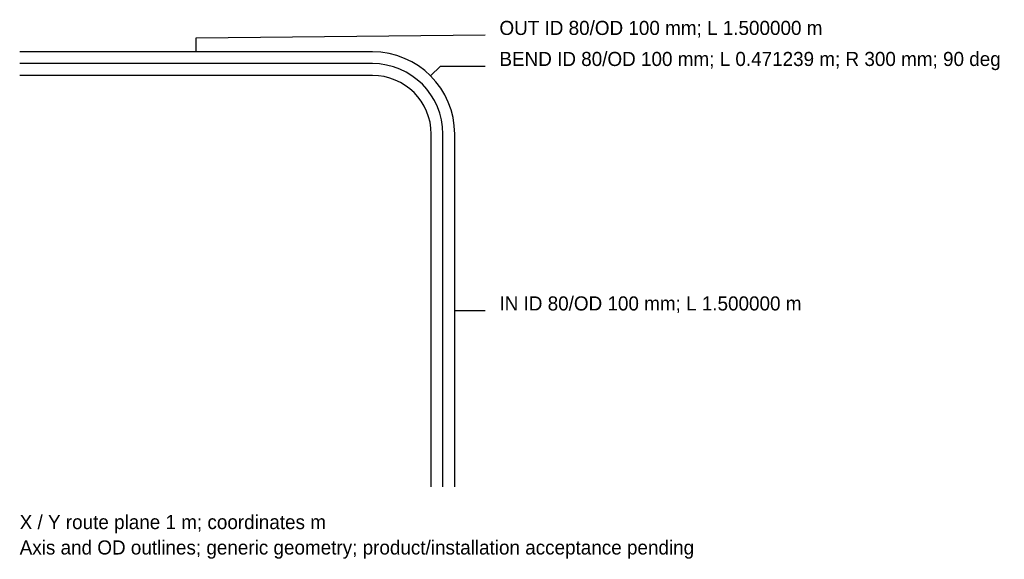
# Model space of a CAD drawing. Header units: metres. Extents: x 0.5 to 4.69, y 0.19 to 2.49.
import ezdxf

# ---------------------------------------------------------------- set-up
doc = ezdxf.new("R2010")
doc.units = ezdxf.units.M
for name, color, linetype in [('BSA_LABEL', 7, 'Continuous'), ('BSA_LEADER', 8, 'Continuous'), ('BSA_PIPE_AXIS', 4, 'Continuous'), ('BSA_PIPE_OUTLINE', 7, 'Continuous')]:
    doc.layers.add(name, color=color, linetype=linetype)

msp = doc.modelspace()

# ---------------------------------------------------------------- linework, layer by layer
at = {"layer": 'BSA_LEADER'}
for p, q in [((1.25, 2.41), (2.48, 2.4219)), ((1.25, 2.35), (1.25, 2.41)), ((2.2475, 2.2475), (2.2899, 2.2899)), ((2.2899, 2.2899), (2.48, 2.2899)), ((2.35, 1.25), (2.41, 1.25)), ((2.41, 1.25), (2.48, 1.25))]:
    msp.add_line(p, q, dxfattribs=at)
at = {"layer": 'BSA_PIPE_AXIS'}
for p, q in [((2, 2.3), (0.5, 2.3)), ((2.3, 0.5), (2.3, 2))]:
    msp.add_line(p, q, dxfattribs=at)
msp.add_arc((2, 2), 0.3, 0, 90, dxfattribs=at)
at = {"layer": 'BSA_PIPE_OUTLINE'}
for p, q in [((2, 2.35), (0.5, 2.35)), ((2, 2.25), (0.5, 2.25)), ((2.25, 0.5), (2.25, 2)), ((2.35, 0.5), (2.35, 2))]:
    msp.add_line(p, q, dxfattribs=at)
for radius in [0.35, 0.25]:
    msp.add_arc((2, 2), radius, 0, 90, dxfattribs=at)

# ---------------------------------------------------------------- texts
at = {"layer": 'BSA_LABEL'}
for s, p in [('OUT ID 80/OD 100 mm; L 1.500000 m', (2.54, 2.4219)), ('BEND ID 80/OD 100 mm; L 0.471239 m; R 300 mm; 90 deg', (2.54, 2.2899)), ('IN ID 80/OD 100 mm; L 1.500000 m', (2.54, 1.25)), ('X / Y route plane 1 m; coordinates m', (0.5, 0.32)), ('Axis and OD outlines; generic geometry; product/installation acceptance pending', (0.5, 0.212))]:
    msp.add_text(s, height=0.06, dxfattribs=at).set_placement(p)

doc.saveas('drawing.dxf')
